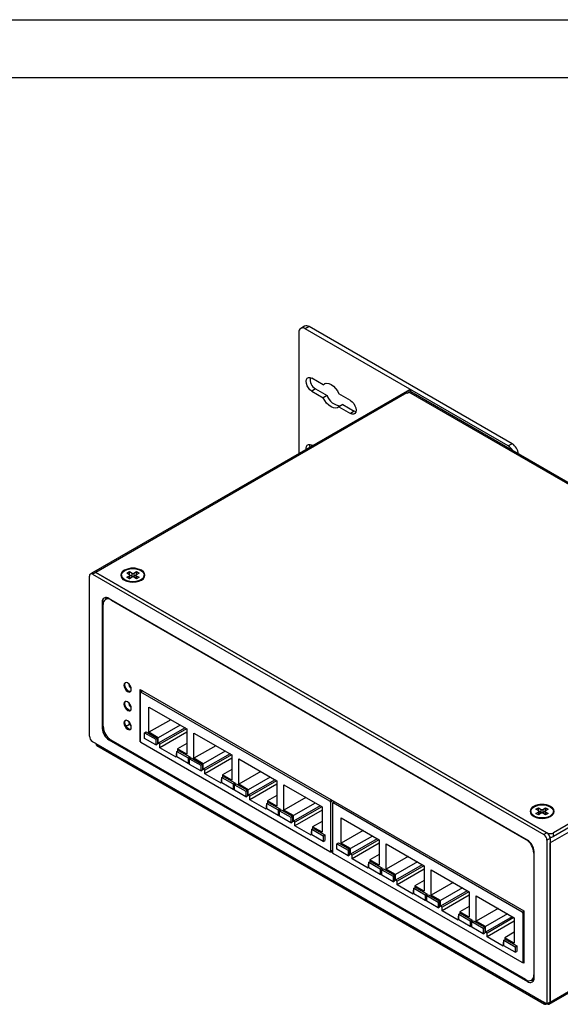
# Model space of a CAD drawing. Header units: millimetres. Extents: x 0 to 559, y 0 to 432.
# Tile 4 of 9: x 318 to 436, y 216 to 432. Entities that reach past the tile are written whole.
import ezdxf

# ---------------------------------------------------------------- set-up
doc = ezdxf.new("R2010")
doc.units = ezdxf.units.MM
doc.header["$LTSCALE"] = 2
doc.layers.add('TEXT', color=140, linetype='Continuous', lineweight=25)

msp = doc.modelspace()

# ---------------------------------------------------------------- linework, layer by layer
at = {"color": 7, "linetype": 'Continuous'}
msp.add_line((0, 431.81), (558.8, 431.81), dxfattribs=at)
for p, q in [((378.89, 363.13), (378.89, 336.53)), ((380.15, 364.54), (379.3, 364.05)), ((381.15, 364.44), (380.3, 363.95)), ((424.85, 338.23), (380.3, 363.95)), ((425.7, 338.72), (381.15, 364.44)), ((384.24, 351.68), (381.72, 353.13)), ((403.14, 350.53), (333.84, 310.52)), ((382.56, 350.76), (381.72, 350.27)), ((381.72, 350.27), (384.24, 348.82)), ((382.56, 350.76), (385.08, 349.31)), ((384.72, 351.96), (384.24, 351.68)), ((403.35, 350.57), (402.29, 349.96)), ((403.51, 350.07), (403.35, 350.57)), ((402.58, 349.87), (334.34, 310.48)), ((385.08, 349.31), (384.24, 348.82)), ((390.2, 348.23), (387.68, 349.69)), ((402.58, 349.87), (402.65, 349.83)), ((402.65, 349.83), (403, 350.03)), ((502.63, 292.51), (403, 350.03)), ((503.13, 292.56), (403.5, 350.08)), ((388.53, 347.32), (387.68, 346.83)), ((387.68, 346.83), (390.2, 345.37)), ((388.53, 347.32), (391.05, 345.86)), ((391.05, 345.86), (390.2, 345.37)), ((391.39, 345.72), (391.05, 345.86)), ((381.95, 338.3), (381.72, 338.43)), ((425.7, 338.72), (424.85, 338.23)), ((332.93, 274.55), (332.93, 309.66)), ((333.84, 310.52), (333.13, 310.12)), ((334.34, 310.47), (333.63, 310.07)), ((333.63, 310.07), (432.63, 252.92)), ((433.33, 253.33), (334.34, 310.48)), ((334.34, 310.47), (334.34, 310.48)), ((334.34, 310.47), (433.33, 253.33)), ((339.99, 309.59), (339.92, 309.45)), ((339.97, 309.86), (339.97, 309.78)), ((340.6, 310.82), (340.6, 310.94)), ((341.13, 310.31), (341.69, 310.64)), ((341.73, 309.96), (341.13, 310.31)), ((341.13, 309.41), (341.73, 309.76)), ((341.69, 309.09), (341.13, 309.41)), ((341.69, 310.64), (342.29, 310.29)), ((341.69, 309.99), (341.69, 310.64)), ((342.29, 309.43), (341.69, 309.09)), ((341.73, 309.96), (342.29, 309.64)), ((341.73, 309.11), (341.73, 309.76)), ((341.8, 309.21), (341.8, 309.86)), ((342.29, 309.64), (342.29, 310.29)), ((342.65, 310.29), (343.25, 310.64)), ((342.65, 310.29), (342.65, 309.64)), ((342.65, 309.64), (343.21, 309.96)), ((343.25, 309.09), (342.65, 309.43)), ((343.14, 309.86), (343.14, 309.21)), ((343.81, 310.31), (343.21, 309.96)), ((343.21, 309.76), (343.81, 309.41)), ((343.21, 309.76), (343.21, 309.11)), ((343.25, 310.64), (343.81, 310.31)), ((343.25, 309.99), (343.25, 310.64)), ((343.81, 309.41), (343.25, 309.09)), ((344.35, 310.82), (344.35, 310.94)), ((345.03, 309.45), (344.95, 309.59)), ((344.97, 309.78), (344.97, 309.86)), ((340.31, 308.98), (340.35, 309.01)), ((340.39, 308.98), (340.35, 309.01)), ((340.92, 308.65), (341.21, 308.52)), ((340.97, 308.63), (340.97, 308.6)), ((343.73, 308.52), (344.02, 308.65)), ((343.97, 308.6), (343.97, 308.63)), ((344.24, 308.84), (344.24, 308.76)), ((429.09, 251.69), (337.17, 304.76)), ((336.08, 304.13), (335.75, 303.94)), ((335.75, 303.94), (335.75, 276.18)), ((335.93, 276.69), (335.93, 303.39)), ((336.63, 304.64), (336.45, 304.54)), ((337.73, 304.43), (337.7, 304.41)), ((337.7, 304.41), (428.7, 251.88)), ((502.63, 292.51), (434.75, 253.33)), ((502.63, 291.7), (434.75, 252.51)), ((340.68, 285.83), (340.5, 285.73)), ((344.06, 273.31), (344.06, 284.74)), ((344.06, 284.74), (428.23, 236.15)), ((344.1, 284.14), (344.1, 273.36)), ((344.54, 284.46), (344.14, 284.23)), ((344.23, 284.28), (344.23, 284.64)), ((344.6, 284.43), (344.24, 284.22)), ((385.72, 260.27), (344.24, 284.22)), ((340.68, 281.68), (340.5, 281.58)), ((345.99, 275.37), (345.99, 280.92)), ((345.99, 280.92), (354.33, 276.11)), ((340.68, 277.54), (340.5, 277.43)), ((340.96, 276.74), (340.92, 276.72)), ((340.93, 276.72), (340.97, 276.74)), ((341.23, 276.85), (341.41, 276.96)), ((341.66, 277.14), (341.69, 277.16)), ((341.69, 277.16), (341.66, 277.14)), ((350.8, 278.15), (345.99, 275.37)), ((352.85, 276.96), (348.04, 274.19)), ((335.96, 276.3), (335.75, 276.18)), ((345.04, 275.27), (345.39, 275.47)), ((345.04, 275.27), (347.51, 273.84)), ((345.04, 274.04), (345.04, 275.27)), ((345.39, 275.47), (347.86, 274.04)), ((348.04, 274.19), (345.99, 275.37)), ((353.91, 276.35), (348.04, 272.96)), ((354.26, 276.15), (348.39, 272.76)), ((354.33, 275.37), (348.39, 271.94)), ((354.33, 276.11), (354.33, 270.55)), ((355.87, 269.67), (355.87, 275.22)), ((355.87, 275.22), (364.21, 270.4)), ((334.34, 272.91), (333.63, 273.32)), ((334.34, 272.91), (432.63, 216.17)), ((334.55, 272.46), (432.83, 215.72)), ((337.37, 273.85), (337.17, 273.73)), ((337.17, 273.73), (429.09, 220.66)), ((428.7, 221.09), (337.7, 273.63)), ((344.1, 273.33), (344.06, 273.31)), ((344.11, 273.27), (344.06, 273.31)), ((385.72, 249.17), (344.24, 273.11)), ((347.51, 272.61), (345.04, 274.04)), ((347.51, 273.84), (347.86, 274.04)), ((347.51, 273.84), (347.51, 272.61)), ((347.51, 272.61), (347.86, 272.82)), ((347.86, 274.04), (347.86, 272.82)), ((348.04, 272.96), (348.04, 274.19)), ((348.39, 272.76), (348.04, 272.96)), ((348.39, 271.94), (348.39, 272.76)), ((354.33, 272.92), (352.28, 271.74)), ((360.68, 272.44), (355.87, 269.67)), ((351.93, 269.9), (348.39, 271.94)), ((352.11, 270.82), (351.93, 270.72)), ((351.93, 270.72), (351.93, 269.9)), ((352.11, 270.61), (351.93, 270.72)), ((352.11, 271.19), (352.46, 271.39)), ((352.11, 271.19), (354.58, 269.76)), ((352.11, 269.96), (352.11, 271.19)), ((352.28, 271.74), (352.28, 271.29)), ((354.33, 270.55), (352.28, 271.74)), ((352.46, 271.39), (354.93, 269.96)), ((362.73, 271.26), (357.92, 268.48)), ((363.79, 270.65), (357.92, 267.26)), ((364.14, 270.44), (358.27, 267.05)), ((364.21, 270.4), (364.21, 264.85)), ((354.58, 268.53), (352.11, 269.96)), ((354.58, 269.76), (354.93, 269.96)), ((354.58, 269.76), (354.58, 268.53)), ((354.58, 268.53), (354.91, 268.72)), ((354.91, 269.57), (355.27, 269.77)), ((354.91, 269.57), (357.39, 268.14)), ((354.91, 268.34), (354.91, 269.57)), ((357.39, 266.91), (354.91, 268.34)), ((354.93, 269.96), (354.93, 269.58)), ((355.27, 269.77), (357.74, 268.34)), ((357.92, 268.48), (355.87, 269.67)), ((357.39, 268.14), (357.74, 268.34)), ((357.39, 268.14), (357.39, 266.91)), ((357.74, 268.34), (357.74, 267.12)), ((357.92, 267.26), (357.92, 268.48)), ((364.21, 269.67), (358.27, 266.24)), ((365.75, 263.96), (365.75, 269.52)), ((365.75, 269.52), (374.09, 264.7)), ((357.39, 266.91), (357.74, 267.12)), ((358.27, 267.05), (357.92, 267.26)), ((358.27, 266.24), (358.27, 267.05)), ((361.81, 264.2), (358.27, 266.24)), ((364.21, 267.22), (362.16, 266.03)), ((362.16, 266.03), (362.16, 265.59)), ((364.21, 264.85), (362.16, 266.03)), ((370.56, 266.74), (365.75, 263.96)), ((361.98, 265.12), (361.81, 265.01)), ((361.81, 265.01), (361.81, 264.2)), ((361.98, 264.91), (361.81, 265.01)), ((361.98, 265.48), (362.34, 265.69)), ((361.98, 264.26), (361.98, 265.48)), ((361.98, 265.48), (364.46, 264.05)), ((364.46, 262.83), (361.98, 264.26)), ((362.34, 265.69), (364.81, 264.26)), ((364.46, 264.05), (364.81, 264.26)), ((364.46, 264.05), (364.46, 262.83)), ((364.79, 263.86), (365.15, 264.07)), ((364.79, 263.86), (367.27, 262.43)), ((364.79, 262.64), (364.79, 263.86)), ((364.81, 264.26), (364.81, 263.87)), ((365.15, 264.07), (367.62, 262.64)), ((367.8, 262.78), (365.75, 263.96)), ((372.61, 265.56), (367.8, 262.78)), ((373.67, 264.94), (367.8, 261.56)), ((374.02, 264.74), (368.15, 261.35)), ((374.09, 263.96), (368.15, 260.54)), ((374.09, 264.7), (374.09, 259.15)), ((375.62, 258.26), (375.62, 263.81)), ((375.62, 263.81), (383.97, 259)), ((364.46, 262.83), (364.79, 263.02)), ((367.27, 261.21), (364.79, 262.64)), ((367.27, 262.43), (367.62, 262.64)), ((367.27, 262.43), (367.27, 261.21)), ((367.62, 262.64), (367.62, 261.41)), ((367.8, 261.56), (367.8, 262.78)), ((368.15, 261.35), (367.8, 261.56)), ((367.27, 261.21), (367.62, 261.41)), ((368.15, 260.54), (368.15, 261.35)), ((371.69, 258.49), (368.15, 260.54)), ((371.86, 259.41), (371.69, 259.31)), ((371.86, 259.78), (372.22, 259.98)), ((371.86, 258.56), (371.86, 259.78)), ((371.86, 259.78), (374.34, 258.35)), ((374.09, 261.52), (372.04, 260.33)), ((372.04, 260.33), (372.04, 259.88)), ((374.09, 259.15), (372.04, 260.33)), ((372.22, 259.98), (374.69, 258.56)), ((380.43, 261.04), (375.62, 258.26)), ((382.48, 259.85), (377.68, 257.08)), ((385.72, 260.27), (386.08, 260.48)), ((386.36, 260.32), (385.86, 260.03)), ((385.86, 260.03), (385.86, 249.25)), ((386.27, 259.79), (386.27, 249.01)), ((386.71, 260.11), (386.31, 259.88)), ((386.77, 260.08), (386.41, 259.87)), ((427.89, 235.93), (386.41, 259.87)), ((371.69, 259.31), (371.69, 258.49)), ((371.86, 259.21), (371.69, 259.31)), ((374.34, 257.13), (371.86, 258.56)), ((374.34, 258.35), (374.69, 258.56)), ((374.34, 258.35), (374.34, 257.13)), ((374.34, 257.13), (374.67, 257.32)), ((374.67, 258.16), (375.02, 258.36)), ((374.67, 258.16), (377.14, 256.73)), ((374.67, 256.94), (374.67, 258.16)), ((374.69, 258.56), (374.69, 258.17)), ((375.02, 258.36), (377.5, 256.94)), ((377.68, 257.08), (375.62, 258.26)), ((383.55, 259.24), (377.68, 255.85)), ((383.9, 259.04), (378.03, 255.65)), ((383.97, 258.26), (378.03, 254.83)), ((383.97, 259), (383.97, 253.45)), ((429.8, 257.75), (429.72, 257.61)), ((429.77, 258.02), (429.77, 257.94)), ((430.4, 258.98), (430.4, 259.1)), ((430.93, 258.47), (431.5, 258.8)), ((431.53, 258.12), (430.93, 258.47)), ((430.93, 257.57), (431.53, 257.92)), ((431.5, 257.25), (430.93, 257.57)), ((431.5, 258.8), (432.1, 258.45)), ((431.5, 258.14), (431.5, 258.8)), ((432.1, 257.59), (431.5, 257.25)), ((431.53, 257.27), (431.53, 257.92)), ((431.54, 258.12), (432.1, 257.8)), ((431.6, 257.37), (431.6, 258.02)), ((432.1, 257.8), (432.1, 258.45)), ((432.45, 258.45), (433.05, 258.8)), ((432.45, 258.45), (432.45, 257.8)), ((432.45, 257.8), (433.01, 258.12)), ((433.05, 257.25), (432.45, 257.59)), ((432.94, 258.02), (432.94, 257.37)), ((433.62, 258.47), (433.02, 258.12)), ((433.02, 257.92), (433.62, 257.57)), ((433.02, 257.92), (433.02, 257.27)), ((433.05, 258.8), (433.62, 258.47)), ((433.05, 258.14), (433.05, 258.8)), ((433.62, 257.57), (433.05, 257.25)), ((434.15, 258.98), (434.15, 259.1)), ((434.83, 257.61), (434.75, 257.75)), ((434.77, 257.94), (434.77, 258.02)), ((377.14, 255.51), (374.67, 256.94)), ((377.14, 256.73), (377.5, 256.94)), ((377.14, 256.73), (377.14, 255.51)), ((377.14, 255.51), (377.5, 255.71)), ((377.5, 256.94), (377.5, 255.71)), ((377.68, 255.85), (377.68, 257.08)), ((378.03, 255.65), (377.68, 255.85)), ((378.03, 254.83), (378.03, 255.65)), ((383.97, 255.81), (381.92, 254.63)), ((388.16, 251.02), (388.16, 256.57)), ((388.16, 256.57), (396.5, 251.76)), ((430.18, 257.15), (430.18, 257.09)), ((430.53, 256.9), (430.51, 256.88)), ((430.73, 256.81), (431.01, 256.68)), ((430.77, 256.78), (430.77, 256.76)), ((433.53, 256.68), (433.82, 256.81)), ((433.77, 256.76), (433.77, 256.78)), ((434.04, 256.88), (434.01, 256.9)), ((434.04, 257), (434.04, 256.92)), ((441.4, 255.37), (434.04, 251.12)), ((434.04, 216.17), (501.92, 255.36)), ((381.56, 252.79), (378.03, 254.83)), ((381.74, 253.71), (381.56, 253.61)), ((381.56, 253.61), (381.56, 252.79)), ((381.74, 253.51), (381.56, 253.61)), ((381.74, 254.08), (382.09, 254.28)), ((381.74, 252.85), (381.74, 254.08)), ((381.74, 254.08), (384.22, 252.65)), ((381.92, 254.63), (381.92, 254.18)), ((383.97, 253.45), (381.92, 254.63)), ((382.09, 254.28), (384.57, 252.85)), ((392.97, 253.8), (388.16, 251.02)), ((433.33, 253.33), (432.63, 252.92)), ((433.33, 253.33), (433.33, 253.33)), ((433.83, 215.72), (501.72, 254.9)), ((434.75, 252.51), (434.75, 253.33)), ((384.22, 251.42), (381.74, 252.85)), ((384.22, 252.65), (384.57, 252.85)), ((384.22, 252.65), (384.22, 251.42)), ((384.22, 251.42), (384.57, 251.63)), ((384.57, 252.85), (384.57, 251.63)), ((387.2, 250.92), (387.56, 251.12)), ((387.2, 250.92), (389.68, 249.49)), ((387.2, 249.7), (387.2, 250.92)), ((387.56, 251.12), (390.03, 249.7)), ((390.21, 249.84), (388.16, 251.02)), ((395.02, 252.61), (390.21, 249.84)), ((396.08, 252), (390.21, 248.61)), ((396.43, 251.8), (390.56, 248.41)), ((396.5, 251.02), (390.56, 247.59)), ((396.5, 251.76), (396.5, 246.21)), ((398.04, 245.32), (398.04, 250.87)), ((398.04, 250.87), (406.38, 246.06)), ((428.7, 251.88), (428.74, 251.9)), ((434.04, 252.1), (433.33, 251.69)), ((433.33, 251.69), (433.33, 215.77)), ((434.04, 252.1), (434.04, 216.17)), ((434.04, 251.16), (434.04, 251.12)), ((434.04, 216.17), (434.04, 251.12)), ((434.04, 251.12), (434.04, 251.12)), ((385.82, 249.16), (386.27, 249.42)), ((386.28, 248.93), (385.85, 249.18)), ((385.86, 249.25), (386.27, 249.49)), ((386.27, 249.14), (386.03, 249.28)), ((427.89, 224.82), (386.41, 248.77)), ((389.68, 248.27), (387.2, 249.7)), ((389.68, 249.49), (390.03, 249.7)), ((389.68, 249.49), (389.68, 248.27)), ((390.03, 249.7), (390.03, 248.47)), ((390.21, 248.61), (390.21, 249.84)), ((390.56, 248.41), (390.21, 248.61)), ((396.5, 248.57), (394.45, 247.39)), ((430.51, 248.84), (430.47, 248.82)), ((430.47, 248.82), (430.47, 222.11)), ((430.51, 221.48), (430.51, 249.24)), ((389.68, 248.27), (390.03, 248.47)), ((390.56, 247.59), (390.56, 248.41)), ((394.1, 245.55), (390.56, 247.59)), ((394.27, 246.47), (394.1, 246.37)), ((394.27, 246.84), (394.63, 247.04)), ((394.27, 245.61), (394.27, 246.84)), ((394.27, 246.84), (396.75, 245.41)), ((394.45, 247.39), (394.45, 246.94)), ((396.5, 246.21), (394.45, 247.39)), ((394.63, 247.04), (397.1, 245.61)), ((402.85, 248.1), (398.04, 245.32)), ((404.9, 246.91), (400.09, 244.14)), ((394.1, 246.37), (394.1, 245.55)), ((394.27, 246.27), (394.1, 246.37)), ((396.75, 244.18), (394.27, 245.61)), ((396.75, 245.41), (397.1, 245.61)), ((396.75, 245.41), (396.75, 244.18)), ((396.75, 244.18), (397.08, 244.38)), ((397.08, 245.22), (397.44, 245.42)), ((397.08, 245.22), (399.56, 243.79)), ((397.08, 243.99), (397.08, 245.22)), ((397.1, 245.61), (397.1, 245.23)), ((397.44, 245.42), (399.91, 243.99)), ((400.09, 244.14), (398.04, 245.32)), ((405.96, 246.3), (400.09, 242.91)), ((406.31, 246.1), (400.44, 242.71)), ((406.38, 245.32), (400.44, 241.89)), ((406.38, 246.06), (406.38, 240.5)), ((407.91, 239.62), (407.91, 245.17)), ((407.91, 245.17), (416.26, 240.35)), ((399.56, 242.56), (397.08, 243.99)), ((399.56, 243.79), (399.91, 243.99)), ((399.56, 243.79), (399.56, 242.56)), ((399.56, 242.56), (399.91, 242.77)), ((399.91, 243.99), (399.91, 242.77)), ((400.09, 242.91), (400.09, 244.14)), ((400.44, 242.71), (400.09, 242.91)), ((400.44, 241.89), (400.44, 242.71)), ((406.38, 242.87), (404.33, 241.69)), ((412.72, 242.39), (407.91, 239.62)), ((403.98, 239.85), (400.44, 241.89)), ((404.15, 240.77), (403.98, 240.67)), ((403.98, 240.67), (403.98, 239.85)), ((404.15, 240.56), (403.98, 240.67)), ((404.15, 241.14), (404.51, 241.34)), ((404.15, 241.14), (406.63, 239.71)), ((404.15, 239.91), (404.15, 241.14)), ((404.33, 241.69), (404.33, 241.24)), ((406.38, 240.5), (404.33, 241.69)), ((404.51, 241.34), (406.98, 239.91)), ((414.77, 241.21), (409.97, 238.43)), ((415.84, 240.6), (409.97, 237.21)), ((416.19, 240.39), (410.32, 237)), ((416.26, 240.35), (416.26, 234.8)), ((406.63, 238.48), (404.15, 239.91)), ((406.63, 239.71), (406.98, 239.91)), ((406.63, 239.71), (406.63, 238.48)), ((406.63, 238.48), (406.96, 238.67)), ((406.96, 239.52), (407.31, 239.72)), ((406.96, 239.52), (409.43, 238.09)), ((406.96, 238.29), (406.96, 239.52)), ((409.43, 236.86), (406.96, 238.29)), ((406.98, 239.91), (406.98, 239.53)), ((407.31, 239.72), (409.79, 238.29)), ((409.97, 238.43), (407.91, 239.62)), ((409.43, 238.09), (409.79, 238.29)), ((409.43, 238.09), (409.43, 236.86)), ((409.79, 238.29), (409.79, 237.07)), ((409.97, 237.21), (409.97, 238.43)), ((416.26, 239.62), (410.32, 236.19)), ((417.79, 233.91), (417.79, 239.47)), ((417.79, 239.47), (426.14, 234.65)), ((409.43, 236.86), (409.79, 237.07)), ((410.32, 237), (409.97, 237.21)), ((410.32, 236.19), (410.32, 237)), ((413.85, 234.15), (410.32, 236.19)), ((414.03, 235.43), (414.38, 235.64)), ((416.26, 237.17), (414.21, 235.98)), ((414.21, 235.98), (414.21, 235.54)), ((416.26, 234.8), (414.21, 235.98)), ((414.38, 235.64), (416.86, 234.21)), ((422.6, 236.69), (417.79, 233.91)), ((427.89, 235.93), (428.23, 236.12)), ((428.23, 235.8), (428.03, 235.68)), ((428.03, 235.68), (428.03, 224.9)), ((428.23, 236.15), (428.23, 224.71)), ((414.03, 235.07), (413.85, 234.96)), ((413.85, 234.96), (413.85, 234.15)), ((414.03, 234.86), (413.85, 234.96)), ((414.03, 235.43), (416.51, 234)), ((414.03, 234.21), (414.03, 235.43)), ((416.51, 232.78), (414.03, 234.21)), ((416.51, 234), (416.86, 234.21)), ((416.51, 234), (416.51, 232.78)), ((416.84, 233.81), (417.19, 234.02)), ((416.84, 233.81), (419.31, 232.38)), ((416.84, 232.59), (416.84, 233.81)), ((416.86, 234.21), (416.86, 233.82)), ((417.19, 234.02), (419.67, 232.59)), ((419.84, 232.73), (417.79, 233.91)), ((424.65, 235.51), (419.84, 232.73)), ((425.71, 234.89), (419.84, 231.51)), ((426.07, 234.69), (420.2, 231.3)), ((426.14, 233.91), (420.2, 230.49)), ((426.14, 234.65), (426.14, 229.1)), ((416.51, 232.78), (416.84, 232.97)), ((419.31, 231.16), (416.84, 232.59)), ((419.31, 232.38), (419.67, 232.59)), ((419.31, 232.38), (419.31, 231.16)), ((419.31, 231.16), (419.67, 231.36)), ((419.67, 232.59), (419.67, 231.36)), ((419.84, 231.51), (419.84, 232.73)), ((420.2, 231.3), (419.84, 231.51)), ((420.2, 230.49), (420.2, 231.3)), ((426.14, 231.47), (424.09, 230.28)), ((423.73, 228.44), (420.2, 230.49)), ((423.91, 229.36), (423.73, 229.26)), ((423.73, 229.26), (423.73, 228.44)), ((423.91, 229.16), (423.73, 229.26)), ((423.91, 229.73), (424.26, 229.93)), ((423.91, 228.51), (423.91, 229.73)), ((423.91, 229.73), (426.38, 228.3)), ((424.09, 230.28), (424.09, 229.83)), ((426.14, 229.1), (424.09, 230.28)), ((424.26, 229.93), (426.74, 228.51)), ((426.38, 227.08), (423.91, 228.51)), ((426.38, 228.3), (426.74, 228.51)), ((426.38, 228.3), (426.38, 227.08)), ((426.38, 227.08), (426.74, 227.28)), ((426.74, 228.51), (426.74, 227.28)), ((427.99, 224.81), (428.23, 224.95)), ((428.23, 224.71), (428.02, 224.83)), ((428.03, 224.9), (428.23, 225.02)), ((428.23, 224.92), (428.2, 224.94)), ((429.42, 220.85), (429.09, 220.66)), ((429.95, 220.97), (430.13, 221.07)), ((430.47, 222.11), (430.51, 222.13)), ((433.33, 215.77), (432.63, 216.17)), ((434.04, 216.17), (433.33, 215.77)), ((434.04, 216.17), (434.04, 216.17)), ((433.33, 215.77), (433.33, 215.77))]:
    msp.add_line(p, q)
at = {"flags": 128}
for points in [[(381.72, 350.27), (381.33, 350.56), (380.99, 350.97), (380.71, 351.44), (380.54, 351.94), (380.48, 352.42), (380.54, 352.82), (380.71, 353.12), (380.99, 353.28), (381.33, 353.28), (381.72, 353.13)], [(384.24, 351.68), (384.57, 351.91), (384.99, 351.99), (385.46, 351.92), (385.96, 351.7), (386.46, 351.35), (386.93, 350.87), (387.34, 350.31), (387.68, 349.69)], [(387.68, 346.83), (387.34, 346.6), (386.93, 346.51), (386.46, 346.58), (385.96, 346.8), (385.46, 347.16), (384.99, 347.63), (384.57, 348.2), (384.24, 348.82)], [(390.2, 348.23), (390.58, 347.94), (390.93, 347.54), (391.2, 347.07), (391.38, 346.57), (391.44, 346.09), (391.38, 345.68), (391.2, 345.39), (390.93, 345.23), (390.58, 345.22), (390.2, 345.37)], [(380.5, 337.46), (380.48, 337.72), (380.54, 338.13), (380.71, 338.42), (380.99, 338.58), (381.33, 338.58), (381.72, 338.43)], [(381.35, 337.95), (381.33, 338.21), (381.37, 338.57)], [(340.7, 310.88), (341.22, 311.11), (341.82, 311.26), (342.47, 311.31), (343.12, 311.26), (343.72, 311.11), (344.24, 310.88), (344.64, 310.58), (344.89, 310.24), (344.97, 309.86), (344.89, 309.49), (344.64, 309.14), (344.24, 308.84)], [(344.24, 308.84), (343.72, 308.61), (343.12, 308.47), (342.47, 308.42), (341.82, 308.47), (341.22, 308.61), (340.7, 308.84), (340.31, 309.14), (340.06, 309.49), (339.97, 309.86), (340.06, 310.24), (340.31, 310.58), (340.7, 310.88)], [(339.97, 309.78), (340.06, 309.41), (340.31, 309.06), (340.7, 308.76), (341.22, 308.53), (341.82, 308.39), (342.47, 308.34), (343.12, 308.39), (343.72, 308.53), (344.24, 308.76)], [(340.6, 308.78), (341.15, 308.54), (341.79, 308.39), (342.47, 308.33), (343.16, 308.39), (343.8, 308.54), (344.35, 308.78), (344.77, 309.1), (345.03, 309.47), (345.12, 309.86), (345.03, 310.26), (344.77, 310.63), (344.35, 310.94)], [(337.18, 304.75), (336.89, 304.74), (336.63, 304.64)], [(342.12, 284.79), (342.06, 285.19), (341.89, 285.59), (341.62, 285.95), (341.31, 286.2), (341, 286.31), (340.74, 286.26), (340.56, 286.05), (340.5, 285.73)], [(340.5, 285.73), (340.56, 285.34), (340.74, 284.93), (341, 284.57), (341.31, 284.32), (341.62, 284.21), (341.89, 284.27), (342.06, 284.47), (342.12, 284.79)], [(340.68, 285.83), (340.74, 286.16), (340.83, 286.3)], [(341.97, 284.33), (341.8, 284.32), (341.49, 284.42), (341.18, 284.68), (340.91, 285.03), (340.74, 285.44), (340.68, 285.83)], [(342.12, 280.64), (342.06, 281.04), (341.89, 281.45), (341.62, 281.8), (341.31, 282.05), (341, 282.16), (340.74, 282.11), (340.56, 281.91), (340.5, 281.58)], [(340.5, 281.58), (340.56, 281.19), (340.74, 280.78), (341, 280.43), (341.31, 280.17), (341.62, 280.07), (341.89, 280.12), (342.06, 280.32), (342.12, 280.64)], [(340.68, 281.68), (340.74, 282.01), (340.83, 282.15)], [(341.97, 280.18), (341.8, 280.17), (341.49, 280.28), (341.18, 280.53), (340.91, 280.88), (340.74, 281.29), (340.68, 281.68)], [(342.12, 276.5), (342.06, 276.89), (341.89, 277.3), (341.62, 277.65), (341.31, 277.9), (341, 278.01), (340.74, 277.96), (340.56, 277.76), (340.5, 277.43)], [(340.5, 277.43), (340.56, 277.04), (340.74, 276.63), (341, 276.28), (341.31, 276.03), (341.62, 275.92), (341.89, 275.97), (342.06, 276.17), (342.12, 276.5)], [(340.68, 277.54), (340.74, 277.86), (340.83, 278)], [(341.97, 276.03), (341.8, 276.02), (341.49, 276.13), (341.18, 276.38), (340.91, 276.74), (340.74, 277.14), (340.68, 277.54)], [(341.23, 276.85), (341.05, 276.77), (340.92, 276.73)], [(430.51, 259.04), (431.02, 259.27), (431.63, 259.42), (432.27, 259.46), (432.92, 259.42), (433.52, 259.27), (434.04, 259.04), (434.44, 258.74), (434.69, 258.39), (434.77, 258.02), (434.69, 257.65), (434.44, 257.3), (434.04, 257)], [(434.04, 257), (433.52, 256.77), (432.92, 256.63), (432.27, 256.58), (431.63, 256.63), (431.02, 256.77), (430.51, 257), (430.11, 257.3), (429.86, 257.65), (429.77, 258.02), (429.86, 258.39), (430.11, 258.74), (430.51, 259.04)], [(429.77, 257.94), (429.86, 257.57), (430.11, 257.22), (430.51, 256.92), (431.02, 256.69), (431.63, 256.55), (432.27, 256.5), (432.92, 256.55), (433.52, 256.69), (434.04, 256.92)], [(430.4, 256.94), (430.95, 256.7), (431.59, 256.54), (432.27, 256.49), (432.96, 256.54), (433.6, 256.7), (434.15, 256.94), (434.57, 257.26), (434.83, 257.63), (434.92, 258.02), (434.83, 258.42), (434.57, 258.79), (434.15, 259.1)], [(434.37, 257.09), (434.37, 257.13), (434.37, 257.15)]]:
    msp.add_lwpolyline(points, dxfattribs=at)
for centre, radius, start, end in [((379.75, 363.27), 0.873, 50.7967, 189.214), ((380.56, 363.62), 1.01, 54.3824, 114.3071), ((383.82, 352.89), 2.47, 171.1936, 239.5264), ((403.32, 350.21), 0.371, 84.4059, 119.2738), ((388.21, 350.32), 3.28, 197.9102, 267.1288), ((402.22, 349.29), 0.674, 58.6289, 84.168), ((403.29, 349.62), 0.503, 65.6929, 125.6176), ((423.32, 335.79), 2.89, 28.8568, 58.0454), ((424.01, 336.11), 3.11, 6.3667, 57.1897), ((342.47, 307.33), 4.07, 62.6097, 117.3903), ((333.36, 309.73), 0.437, 50.7967, 189.214), ((334.05, 310.07), 0.503, 54.3824, 114.3071), ((334.05, 310.07), 0.503, 54.3824, 114.3071), ((341.01, 309.86), 1.16, 110.7834, 249.2166), ((341.69, 309.86), 0.109, 290.7834, 69.2166), ((341.68, 309.22), 0.124, 296.6211, 354.5564), ((342.47, 310.63), 0.384, 242.6097, 297.3903), ((342.47, 309.98), 0.384, 242.6097, 297.3903), ((342.47, 309.09), 0.384, 62.6097, 117.3903), ((343.25, 309.86), 0.109, 110.7834, 249.2166), ((343.26, 309.22), 0.124, 185.4436, 243.3789), ((343.72, 309.9), 1.25, 294.3096, 354.3702), ((336.62, 304.08), 0.873, 50.7967, 189.214), ((337.65, 304.43), 1.19, 153.9725, 174.231), ((337.01, 303.57), 1.09, 50.7967, 189.214), ((342.98, 286.22), 1.5, 185.3961, 234.6279), ((342.26, 286.35), 0.816, 200.5573, 239.9119), ((344.18, 284.15), 0.0873, 50.7967, 189.214), ((342.98, 282.07), 1.5, 185.3961, 234.6279), ((342.26, 282.2), 0.816, 200.5573, 239.9119), ((339.77, 276.87), 3.84, 182.6055, 237.3945), ((341.02, 277.71), 0.858, 258.2476, 320.7575), ((342.98, 277.93), 1.5, 185.3961, 234.6279), ((342.26, 278.06), 0.816, 200.5573, 239.9119), ((334.46, 274.62), 1.54, 182.6055, 237.3945), ((338.82, 276.32), 3.07, 182.6055, 237.3945), ((334.82, 272.85), 0.48, 172.7442, 235.9436), ((344.41, 273.37), 0.307, 182.6055, 237.3945), ((385.55, 260.01), 0.307, 2.6055, 57.3945), ((386.35, 259.8), 0.0873, 50.7967, 189.214), ((432.27, 255.49), 4.07, 62.6097, 117.3903), ((430.81, 258.02), 1.16, 110.7834, 249.2166), ((431.49, 258.02), 0.109, 290.7834, 69.2166), ((431.48, 257.38), 0.124, 296.6211, 354.5564), ((432.27, 258.79), 0.384, 242.6097, 297.3903), ((432.27, 258.14), 0.384, 242.6097, 297.3903), ((432.27, 257.25), 0.384, 62.6097, 117.3903), ((433.07, 257.38), 0.124, 185.4436, 243.3789), ((433.06, 258.02), 0.109, 110.7834, 249.2166), ((433.53, 258.06), 1.25, 294.3096, 354.3702), ((431.8, 251.62), 1.54, 2.6055, 57.3945), ((432.51, 252.03), 1.54, 2.6055, 57.3945), ((434.04, 254.69), 1.54, 242.6097, 297.3903), ((426.63, 248.64), 3.84, 2.6055, 57.3945), ((427.44, 249.1), 3.07, 2.6055, 57.3945), ((434.06, 253.83), 1.49, 268.2604, 297.6157), ((385.77, 249.24), 0.0873, 230.7967, 9.214), ((386.57, 249.03), 0.307, 182.6055, 237.3945), ((427.72, 235.67), 0.307, 2.6055, 57.3945), ((427.94, 224.89), 0.0873, 230.7967, 9.214), ((429.39, 221.94), 1.09, 230.7967, 9.214), ((429.64, 221.34), 0.873, 230.7967, 9.214), ((430.46, 222.06), 1.19, 245.7645, 266.0231), ((429.66, 221.86), 0.917, 300.4779, 336.6173), ((433.06, 216.1), 0.437, 170.786, 309.2033), ((433.61, 216.1), 0.437, 230.7967, 9.214)]:
    msp.add_arc(centre, radius, start, end)
at = {"layer": 'TEXT'}
msp.add_line((12.7, 419.1), (546.1, 419.1), dxfattribs=at)

doc.saveas('drawing.dxf')
